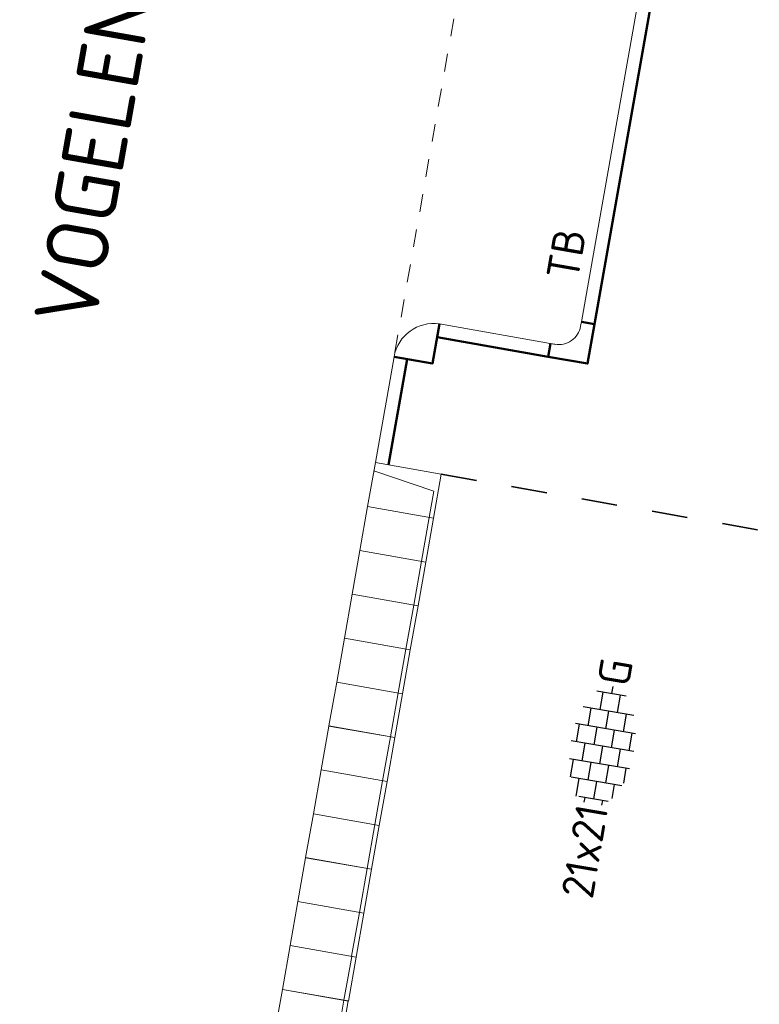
# Model space of a CAD drawing. Header units: metres. Extents: x 2514 to 227642, y 1683 to 852646.
# Tile 111 of 256: x 113816 to 113824, y 426262 to 426273. Entities that reach past the tile are written whole.
import ezdxf
from ezdxf.enums import TextEntityAlignment as Align

# ---------------------------------------------------------------- set-up
doc = ezdxf.new("R2010")
doc.units = ezdxf.units.M
doc.linetypes.add('VW-1-1_STREEP', pattern=[2, 1, -1])
doc.linetypes.add('ZZ-HIDDEN-SO', pattern=[4, 2, -2])
for name, color, linetype, lineweight in [('B-WE-OG-BEBOUWING_STRAATNAAM-T35', 2, 'Continuous', 35), ('N-WE-VH-KANTOPSLUITING-T18', 1, 'Continuous', 18), ('N-WE-VH-KANTOPSLUITING_ACHTERKANTBAND-G', 1, 'Continuous', 50), ('N-WE-VH-KANTOPSLUITING_ELEMENT_INRIT-S', 2, 'Continuous', 9), ('N-WE-VH-KANTOPSLUITING_TROTTOIRBAND_130 150-G', 2, 'Continuous', 13), ('N-WE-VH-MATERIAALGRENS-G', 7, 'ZZ-HIDDEN-SO', 35), ('N-WE-VH-VERHARDING_TEGEL-S', 1, 'Continuous', 25), ('N-WE-VW-MARKERING_LANGS_STREEP_11_010-G', 7, 'VW-1-1_STREEP', 13)]:
    doc.layers.add(name, color=color, linetype=linetype, lineweight=lineweight)
doc.styles.add('NLCS-ISO', font='NLCS-ISO.ttf', dxfattribs={"height": 1.8})
doc.styles.add('NLCS-ISO-M200-T18', font='NLCS-ISO.ttf', dxfattribs={"height": 0.36})
doc.styles.add('NLCS-ISO-M200-T35', font='NLCS-ISO.ttf', dxfattribs={"height": 0.7})

# ---------------------------------------------------------------- blocks, each defined once
blk = doc.blocks.new('N-SVH-INRITELEMENT_130 150_180X750X500_MIDDEN')
for p, q in [((0, 0), (0, 0.75)), ((0.5, 0.75), (0, 0.75)), ((0.5, 0.7), (0, 0.7)), ((0.5, 0), (0.5, 0.75)), ((0.5, 0), (0, 0))]:
    blk.add_line(p, q)
blk = doc.blocks.new('N-SVH-INRITELEMENT_130 150_180X750X500_LINKS')
for p, q in [((0, 0), (0, 0.75)), ((0, 0.75), (0.5, 0.75)), ((0.095, 0), (0.2, 0.7)), ((0.2, 0.7), (0.5, 0.7)), ((0.5, 0), (0.5, 0.75)), ((0, 0), (0.5, 0))]:
    blk.add_line(p, q)
blk = doc.blocks.new('hoekblok inw. 25')
at = {"layer": 'N-WE-VH-KANTOPSLUITING_ACHTERKANTBAND-G', "ltscale": 0.2, "flags": 128}
blk.add_lwpolyline([(-0.45, 0.15), (-0.45, 0), (0, 0), (0, 0.45), (-0.15, 0.45)], dxfattribs=at)
at = {"layer": 'N-WE-VH-KANTOPSLUITING_TROTTOIRBAND_130 150-G', "ltscale": 0.2, "flags": 128}
blk.add_lwpolyline([(-0.15, 0.45), (-0.15, 0.4, -0.414214), (-0.4, 0.15), (-0.45, 0.15)], format="xyb", dxfattribs=at)
blk = doc.blocks.new('SVH-TEGEL_200X200_HALFST_KL-SO')
for p, q in [((-1, -1.705), (-1, 1.705)), ((0, -1.784), (0, 1.784)), ((1, -1.705), (1, 1.705)), ((-1, 1.5), (-2, 1.5)), ((-2, -1.441), (-2, 1.441)), ((1, 1.5), (0, 1.5)), ((2, -1.441), (2, 1.441)), ((-2, 1), (-3, 1)), ((-3, -0.835), (-3, 0.835)), ((0, 1), (-1, 1)), ((2, 1), (1, 1)), ((3, -0.835), (3, 0.835)), ((-3, 0.5), (-3.259, 0.5)), ((-2, 0), (-3, 0)), ((-1, 0.5), (-2, 0.5)), ((0, 0), (-1, 0)), ((1, 0.5), (0, 0.5)), ((2, 0), (1, 0)), ((3, 0.5), (2, 0.5)), ((3.395, 0), (3, 0)), ((-3, -0.5), (-3.259, -0.5)), ((-1, -0.5), (-2, -0.5)), ((1, -0.5), (0, -0.5)), ((3, -0.5), (2, -0.5)), ((-2, -1), (-2.811, -1)), ((0, -1), (-1, -1)), ((2, -1), (1, -1)), ((-1, -1.5), (-1.837, -1.5)), ((1, -1.5), (0, -1.5))]:
    blk.add_line(p, q)
at = {"style": 'NLCS-ISO'}
blk.add_attdef('FORMAAT', text='', height=1.8, dxfattribs=at).set_placement((-3.359, 0), align=Align.MIDDLE_RIGHT)
blk.add_attdef('KLEUR', text='', height=1.8, dxfattribs=at).set_placement((3.495, 0), align=Align.MIDDLE_LEFT)
at = {"style": 'NLCS-ISO', "flags": 1}
blk.add_attdef('FUNCTIE', text='', height=1.8, dxfattribs=at).set_placement((0.116, -3.585), align=Align.MIDDLE_CENTER)

msp = doc.modelspace()

# ---------------------------------------------------------------- linework, layer by layer
at = {"layer": 'N-WE-VH-KANTOPSLUITING_ACHTERKANTBAND-G', "ltscale": 0.2}
msp.add_line((113824.986, 426285.978), (113822.058, 426269.384), dxfattribs=at)
for points in [[(113819.81, 426269.019), (113820.241, 426268.943), (113820.319, 426269.386)], [(113819.958, 426268.993), (113819.748, 426267.805)]]:
    msp.add_lwpolyline(points, dxfattribs=at)
at = {"layer": 'N-WE-VH-KANTOPSLUITING_ACHTERKANTBAND-G', "ltscale": 0.2, "flags": 128}
msp.add_lwpolyline([(113821.536, 426269.019), (113820.293, 426269.237)], dxfattribs=at)
at = {"layer": 'N-WE-VH-KANTOPSLUITING_TROTTOIRBAND_130 150-G', "ltscale": 0.2}
msp.add_line((113819.81, 426269.019), (113819.6, 426267.831), dxfattribs=at)
for points in [[(113824.773, 426285.633), (113821.91, 426269.41)], [(113821.623, 426269.156), (113820.319, 426269.386)]]:
    msp.add_lwpolyline(points, dxfattribs=at)
msp.add_arc((113820.253, 426268.941), 0.45, 81.6237, 169.9924, dxfattribs=at)
at = {"layer": 'N-WE-VH-MATERIAALGRENS-G', "ltscale": 0.2}
msp.add_lwpolyline([(113820.339, 426267.7), (113825.061, 426266.87)], dxfattribs=at)
at = {"layer": 'N-WE-VW-MARKERING_LANGS_STREEP_11_010-G', "ltscale": 0.2}
msp.add_line((113822.842, 426286.204), (113819.81, 426269.019), dxfattribs=at)

# ---------------------------------------------------------------- block references
at = {"rotation": 350.0135621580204}
msp.add_blockref('hoekblok inw. 25', (113821.98, 426268.941), dxfattribs=at)
at = {"layer": 'N-WE-VH-KANTOPSLUITING_ELEMENT_INRIT-S', "ltscale": 0.2, "rotation": 259.9924270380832}
for name, p in [('N-SVH-INRITELEMENT_130 150_180X750X500_LINKS', (113819.6, 426267.831)), ('N-SVH-INRITELEMENT_130 150_180X750X500_MIDDEN', (113819.513, 426267.338)), ('N-SVH-INRITELEMENT_130 150_180X750X500_MIDDEN', (113819.427, 426266.846)), ('N-SVH-INRITELEMENT_130 150_180X750X500_MIDDEN', (113819.34, 426266.354)), ('N-SVH-INRITELEMENT_130 150_180X750X500_MIDDEN', (113819.253, 426265.861)), ('N-SVH-INRITELEMENT_130 150_180X750X500_MIDDEN', (113819.166, 426265.369)), ('N-SVH-INRITELEMENT_130 150_180X750X500_MIDDEN', (113819.079, 426264.876)), ('N-SVH-INRITELEMENT_130 150_180X750X500_MIDDEN', (113818.992, 426264.384)), ('N-SVH-INRITELEMENT_130 150_180X750X500_MIDDEN', (113818.905, 426263.892)), ('N-SVH-INRITELEMENT_130 150_180X750X500_MIDDEN', (113818.818, 426263.399)), ('N-SVH-INRITELEMENT_130 150_180X750X500_MIDDEN', (113818.731, 426262.907)), ('N-SVH-INRITELEMENT_130 150_180X750X500_MIDDEN', (113818.645, 426262.414)), ('N-SVH-INRITELEMENT_130 150_180X750X500_MIDDEN', (113818.558, 426261.922))]:
    msp.add_blockref(name, p, dxfattribs=at)
at = {"layer": 'N-WE-VH-VERHARDING_TEGEL-S', "xscale": 0.2000000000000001, "yscale": 0.2000000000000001, "zscale": 0.2000000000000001, "rotation": 80.34683272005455}
msp.add_blockref('SVH-TEGEL_200X200_HALFST_KL-SO', (113822.147, 426264.649), dxfattribs=at).add_auto_attribs({'FORMAAT': '21x21', 'KLEUR': 'G'})

# ---------------------------------------------------------------- texts
at = {"layer": 'B-WE-OG-BEBOUWING_STRAATNAAM-T35', "style": 'NLCS-ISO-M200-T35'}
msp.add_text('VOGELENZANG', height=0.7, rotation=80, dxfattribs=at).set_placement((113816.632, 426272.356), align=Align.MIDDLE)
at = {"layer": 'N-WE-VH-KANTOPSLUITING-T18', "style": 'NLCS-ISO-M200-T18'}
msp.add_text('TB', height=0.36, rotation=80.1086, dxfattribs=at).set_placement((113821.87, 426269.863))

doc.saveas('drawing.dxf')
